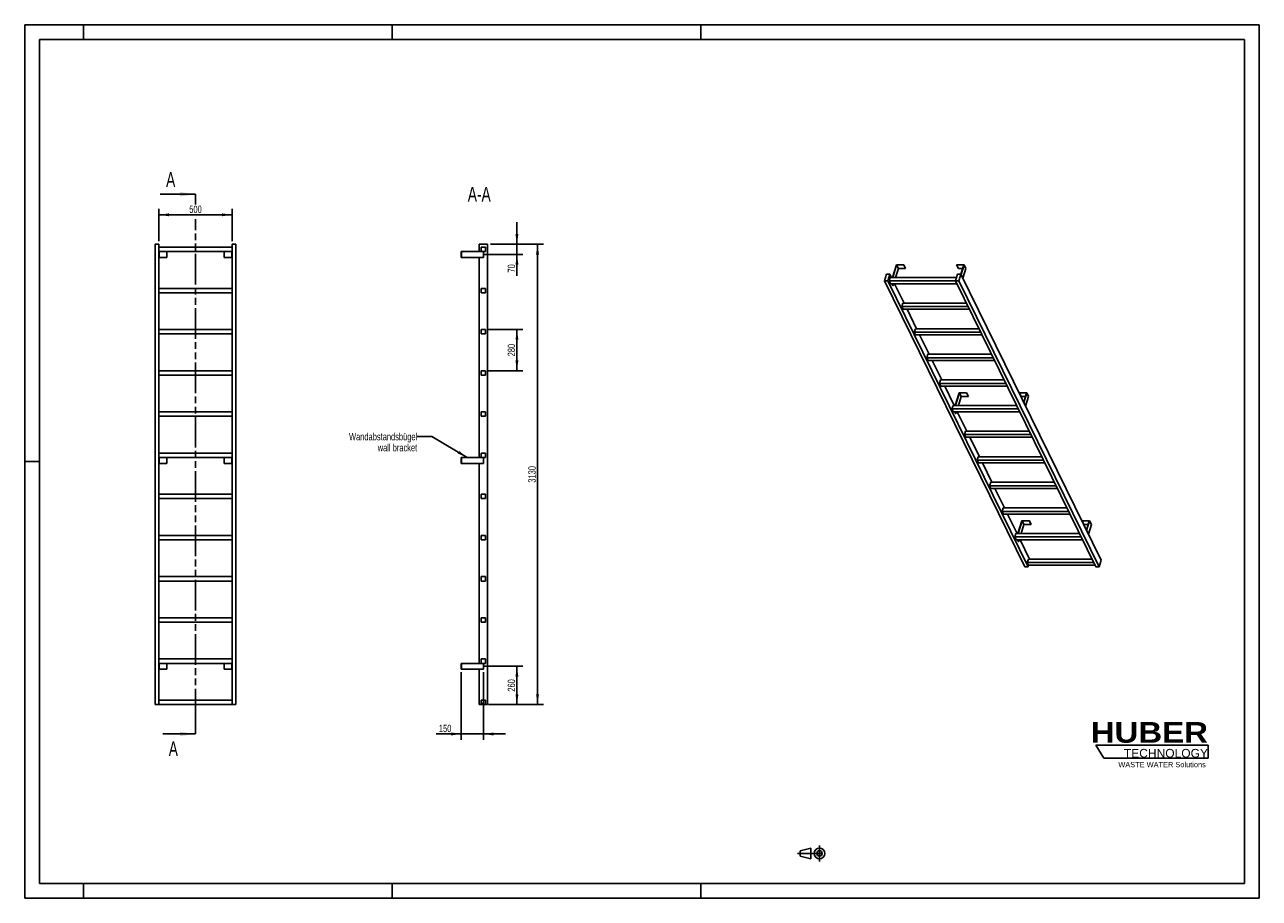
# Model space of a CAD drawing. Header units: millimetres. Extents: x 0 to 8400, y 0 to 5940.
import ezdxf

# ---------------------------------------------------------------- set-up
doc = ezdxf.new("R2010")
doc.units = ezdxf.units.MM
doc.header["$LTSCALE"] = 462
doc.linetypes.add('CENTER', pattern=[0.6, 0.375, -0.075, 0.075, -0.075])
doc.linetypes.add('PHANTOM', pattern=[0.8, 0.45, -0.05, 0.1, -0.05, 0.1, -0.05])
doc.layers.get('0').update_dxf_attribs({"linetype": 'CONTINUOUS'})
for name, color, linetype in [('050_DIMENSIONING', 7, 'CONTINUOUS'), ('053_NOTES', 7, 'CONTINUOUS'), ('HATCHING_BL0', 7, 'CONTINUOUS'), ('HUBER_Logo_BL1', 7, 'CONTINUOUS')]:
    doc.layers.add(name, color=color, linetype=linetype)
doc.styles.get("Standard").update_dxf_attribs({"font": 'txt', "width": 0.7})
doc.styles.add('TEXTSTYLE_2', font='ariblk.ttf')
doc.styles.add('TEXTSTYLE_3', font='arial.ttf')
doc.dimstyles.new('DIMSTYLE_1', dxfattribs={"dimtxt": 50, "dimasz": 70, "dimexe": 2, "dimexo": 1, "dimtad": 1, "dimdec": 1, "dimtxsty": 'STANDARD', "dimblk": '_FILLED', "dimblk1": '_FILLED', "dimblk2": '_FILLED', "dimcen": 0.09, "dimazin": 2, "dimtp": 0.8, "dimtm": 0.8, "dimtfac": 1, "dimtdec": 1, "dimtofl": 0, "dimtmove": 0, "dimatfit": 3, "dimldrblk": '_FILLED', "dimfxl": 1, "dimtolj": 1, "dimarcsym": 0})
doc.dimstyles.new('DIMSTYLE_2', dxfattribs={"dimtxt": 50, "dimasz": 70, "dimexe": 2, "dimexo": 1, "dimtad": 1, "dimdec": 1, "dimtxsty": 'STANDARD', "dimblk": '_FILLED', "dimblk1": '_FILLED', "dimblk2": '_FILLED', "dimcen": 0.09, "dimazin": 2, "dimtp": 0.5, "dimtm": 0.5, "dimtfac": 1, "dimtdec": 1, "dimtofl": 0, "dimtmove": 0, "dimatfit": 3, "dimldrblk": '_FILLED', "dimfxl": 1, "dimtolj": 1, "dimarcsym": 0})
doc.dimstyles.new('DIMSTYLE_3', dxfattribs={"dimtxt": 50, "dimasz": 70, "dimexe": 2, "dimexo": 1, "dimtad": 1, "dimdec": 1, "dimtxsty": 'STANDARD', "dimblk": '_FILLED', "dimblk1": '_FILLED', "dimblk2": '_FILLED', "dimcen": 0.09, "dimazin": 2, "dimtp": 0.3, "dimtm": 0.3, "dimtfac": 1, "dimtdec": 1, "dimtofl": 0, "dimtmove": 0, "dimatfit": 3, "dimldrblk": '_FILLED', "dimfxl": 1, "dimtolj": 1, "dimarcsym": 0})
doc.dimstyles.new('DIMSTYLE_4', dxfattribs={"dimtxt": 50, "dimasz": 70, "dimexe": 2, "dimexo": 1, "dimtad": 1, "dimtxsty": 'STANDARD', "dimblk": '_FILLED', "dimblk1": '_FILLED', "dimblk2": '_FILLED', "dimcen": 0.09, "dimazin": 2, "dimtp": 0.5, "dimtm": 0.5, "dimtfac": 1, "dimtofl": 0, "dimtmove": 0, "dimatfit": 3, "dimldrblk": '_FILLED', "dimfxl": 1, "dimtolj": 1, "dimarcsym": 0})
doc.dimstyles.new('DIMSTYLE_5', dxfattribs={"dimtxt": 50, "dimasz": 70, "dimexe": 2, "dimexo": 1, "dimtad": 1, "dimtxsty": 'STANDARD', "dimblk": '_FILLED', "dimblk1": '_FILLED', "dimblk2": '_FILLED', "dimcen": 0.09, "dimazin": 2, "dimtp": 2, "dimtm": 2, "dimtfac": 1, "dimtofl": 0, "dimtmove": 0, "dimatfit": 3, "dimldrblk": '_FILLED', "dimfxl": 1, "dimtolj": 1, "dimarcsym": 0})
doc.dimstyles.get("Standard").update_dxf_attribs({"dimtxt": 50, "dimasz": 70, "dimexe": 2, "dimexo": 1, "dimtad": 1, "dimtxsty": 'STANDARD', "dimblk": '_FILLED', "dimblk1": '_FILLED', "dimblk2": '_FILLED', "dimcen": 0.09, "dimazin": 2, "dimtol": 1, "dimtp": 0.01, "dimtm": 0.01, "dimtfac": 1, "dimtofl": 0, "dimtmove": 0, "dimatfit": 3, "dimldrblk": '_FILLED', "dimfxl": 1, "dimtolj": 1, "dimarcsym": 0})

# ---------------------------------------------------------------- blocks, each defined once
blk = doc.blocks.new('HUBER_LOGO_BL1', base_point=(7675, 1007.5))
at = {"layer": 'HUBER_Logo_BL1', "color": 5, "linetype": 'CONTINUOUS'}
for p, q in [((8052.9, 1042), (7287.9, 1042)), ((7287.9, 1042), (7341.9, 952)), ((8052.9, 1042), (8052.9, 952)), ((7341.9, 952), (8052.9, 952))]:
    blk.add_line(p, q, dxfattribs=at)
at = {"layer": 'HUBER_Logo_BL1', "color": 2, "linetype": 'CONTINUOUS', "attachment_point": 3, "line_spacing_factor": 0.78}
for s, insert, char_height, width, style in [('HUBER\\P\\fArial;\\H58.5;TECHNOLOGY ', (8050.7, 1198.2), 140.4, 775.343, 'TEXTSTYLE_2'), ('WASTE WATER Solutions', (8036, 927.2), 36, 594.067, 'TEXTSTYLE_3')]:
    blk.add_mtext(s, dxfattribs=dict(at, insert=insert, char_height=char_height, width=width, style=style))
blk = doc.blocks.new('_FILLED')
at = {"color": 0, "linetype": 'BYBLOCK'}
blk.add_solid([(0, 0), (-1, 0.143), (-1, -0.143)], dxfattribs=at)
blk = doc.blocks.new('*D0')
at = {"layer": '050_DIMENSIONING', "color": 2, "linetype": 'CONTINUOUS'}
for p, q in [((912.3, 4467.4), (912.3, 4687.4)), ((912.3, 4647.4), (1162.3, 4647.4)), ((1412.3, 4647.4), (1162.3, 4647.4)), ((1412.3, 4467.4), (1412.3, 4687.4))]:
    blk.add_line(p, q, dxfattribs=at)
at = {"layer": '050_DIMENSIONING', "color": 2, "linetype": 'CONTINUOUS', "xscale": 70, "yscale": 70, "zscale": 70, "rotation": 180}
blk.add_blockref('_FILLED', (912.3, 4647.4), dxfattribs=at)
at = {"layer": '050_DIMENSIONING', "color": 2, "linetype": 'CONTINUOUS', "xscale": 70, "yscale": 70, "zscale": 70}
blk.add_blockref('_FILLED', (1412.3, 4647.4), dxfattribs=at)
at = {"layer": '050_DIMENSIONING', "color": 2, "linetype": 'CONTINUOUS', "insert": (1162.3, 4709.9), "char_height": 50, "width": 171.429, "attachment_point": 2, "line_spacing_factor": 0.9}
blk.add_mtext('500', dxfattribs=at)
blk = doc.blocks.new('*D1')
at = {"layer": '050_DIMENSIONING', "color": 2, "linetype": 'CONTINUOUS'}
for p, q in [((3120.3, 1577.4), (3389.1, 1577.4)), ((3349.1, 1577.4), (3349.1, 1447.4)), ((3349.1, 1317.4), (3349.1, 1447.4)), ((3169.1, 1317.4), (3389.1, 1317.4))]:
    blk.add_line(p, q, dxfattribs=at)
at = {"layer": '050_DIMENSIONING', "color": 2, "linetype": 'CONTINUOUS', "xscale": 70, "yscale": 70, "zscale": 70}
for p, rotation in [((3349.1, 1577.4), 90), ((3349.1, 1317.4), 270)]:
    blk.add_blockref('_FILLED', p, dxfattribs=dict(at, rotation=rotation))
at = {"layer": '050_DIMENSIONING', "color": 2, "linetype": 'CONTINUOUS', "insert": (3286.6, 1447.4), "char_height": 50, "width": 176.786, "attachment_point": 2, "rotation": 90, "line_spacing_factor": 0.9}
blk.add_mtext('260', dxfattribs=at)
blk = doc.blocks.new('*D2')
at = {"layer": '050_DIMENSIONING', "color": 2, "linetype": 'CONTINUOUS'}
for p, q in [((3349.1, 4447.4), (3349.1, 4597.4)), ((3349.1, 4597.4), (3349.1, 4412.4)), ((3125.7, 4377.4), (3389.1, 4377.4)), ((3169.1, 4447.4), (3389.1, 4447.4)), ((3349.1, 4232.5), (3349.1, 4412.4)), ((3349.1, 4377.4), (3349.1, 4232.5))]:
    blk.add_line(p, q, dxfattribs=at)
at = {"layer": '050_DIMENSIONING', "color": 2, "linetype": 'CONTINUOUS', "xscale": 70, "yscale": 70, "zscale": 70}
for p, rotation in [((3349.1, 4447.4), 270), ((3349.1, 4377.4), 90)]:
    blk.add_blockref('_FILLED', p, dxfattribs=dict(at, rotation=rotation))
at = {"layer": '050_DIMENSIONING', "color": 2, "linetype": 'CONTINUOUS', "insert": (3286.6, 4311.1), "char_height": 50, "width": 117.857, "attachment_point": 3, "rotation": 90, "line_spacing_factor": 0.9}
blk.add_mtext('70', dxfattribs=at)
blk = doc.blocks.new('*D3')
at = {"layer": '050_DIMENSIONING', "color": 2, "linetype": 'CONTINUOUS'}
for p, q in [((2970.6, 1537.4), (2970.6, 1077.4)), ((3120.6, 1537.4), (3120.6, 1077.4)), ((2970.6, 1117.4), (2799.2, 1117.4)), ((2799.2, 1117.4), (3045.6, 1117.4)), ((3270.6, 1117.4), (3045.6, 1117.4)), ((3120.6, 1117.4), (3270.6, 1117.4))]:
    blk.add_line(p, q, dxfattribs=at)
at = {"layer": '050_DIMENSIONING', "color": 2, "linetype": 'CONTINUOUS', "xscale": 70, "yscale": 70, "zscale": 70}
blk.add_blockref('_FILLED', (2970.6, 1117.4), dxfattribs=at)
at = {"layer": '050_DIMENSIONING', "color": 2, "linetype": 'CONTINUOUS', "xscale": 70, "yscale": 70, "zscale": 70, "rotation": 180}
blk.add_blockref('_FILLED', (3120.6, 1117.4), dxfattribs=at)
at = {"layer": '050_DIMENSIONING', "color": 2, "linetype": 'CONTINUOUS', "insert": (2902.8, 1179.9), "char_height": 50, "width": 155.357, "attachment_point": 3, "line_spacing_factor": 0.9}
blk.add_mtext('150', dxfattribs=at)
blk = doc.blocks.new('*D4')
at = {"layer": '050_DIMENSIONING', "color": 2, "linetype": 'CONTINUOUS'}
for p, q in [((3155.6, 3867.4), (3389.1, 3867.4)), ((3349.1, 3867.4), (3349.1, 3727.4)), ((3349.1, 3587.4), (3349.1, 3727.4)), ((3155.6, 3587.4), (3389.1, 3587.4))]:
    blk.add_line(p, q, dxfattribs=at)
at = {"layer": '050_DIMENSIONING', "color": 2, "linetype": 'CONTINUOUS', "xscale": 70, "yscale": 70, "zscale": 70}
for p, rotation in [((3349.1, 3867.4), 90), ((3349.1, 3587.4), 270)]:
    blk.add_blockref('_FILLED', p, dxfattribs=dict(at, rotation=rotation))
at = {"layer": '050_DIMENSIONING', "color": 2, "linetype": 'CONTINUOUS', "insert": (3286.6, 3727.4), "char_height": 50, "width": 176.786, "attachment_point": 2, "rotation": 90, "line_spacing_factor": 0.9}
blk.add_mtext('280', dxfattribs=at)
blk = doc.blocks.new('*D5')
at = {"layer": '050_DIMENSIONING', "color": 2, "linetype": 'CONTINUOUS'}
for p, q in [((3169.1, 4447.4), (3529.1, 4447.4)), ((3489.1, 4447.4), (3489.1, 2882.4)), ((3489.1, 1317.4), (3489.1, 2882.4)), ((3155.6, 1317.4), (3529.1, 1317.4))]:
    blk.add_line(p, q, dxfattribs=at)
at = {"layer": '050_DIMENSIONING', "color": 2, "linetype": 'CONTINUOUS', "xscale": 70, "yscale": 70, "zscale": 70}
for p, rotation in [((3489.1, 4447.4), 90), ((3489.1, 1317.4), 270)]:
    blk.add_blockref('_FILLED', p, dxfattribs=dict(at, rotation=rotation))
at = {"layer": '050_DIMENSIONING', "color": 2, "linetype": 'CONTINUOUS', "insert": (3426.6, 2882.4), "char_height": 50, "width": 208.929, "attachment_point": 2, "rotation": 90, "line_spacing_factor": 0.9}
blk.add_mtext('3130', dxfattribs=at)
blk = doc.blocks.new('PROJEKTIONSMETHODE_1_BL2', base_point=(5360, 305))
at = {"color": 2, "linetype": 'CONTINUOUS'}
for p, q in [((5275.7, 323.3), (5349, 341.7)), ((5349, 268.3), (5349, 341.7)), ((5275.7, 286.7), (5275.7, 323.3)), ((5275.7, 286.7), (5349, 268.3))]:
    blk.add_line(p, q, dxfattribs=at)
at = {"color": 2, "linetype": 'CENTER'}
for p, q in [((5407.7, 360), (5407.7, 250)), ((5257.3, 305), (5462.7, 305))]:
    blk.add_line(p, q, dxfattribs=at)
at = {"color": 2, "linetype": 'CONTINUOUS'}
for radius in [36.7, 18.3]:
    blk.add_circle((5407.7, 305), radius, dxfattribs=at)
blk = doc.blocks.new('XSEC_FILLED')
at = {"color": 0, "linetype": 'BYBLOCK'}
blk.add_solid([(0, 0), (-1, 0.143), (-1, -0.143)], dxfattribs=at)
blk = doc.blocks.new('HATCHING_BL0', base_point=(1042.6, 2952.4))
at = {"layer": 'HATCHING_BL0', "color": 7, "linetype": 'PHANTOM'}
for p, q in [((1162.3, 4718.6), (1162.3, 4787.4)), ((1162.3, 1217.4), (1162.3, 4618.7)), ((1162.3, 1117.4), (1162.3, 1217.4))]:
    blk.add_line(p, q, dxfattribs=at)
at = {"layer": 'HATCHING_BL0', "color": 7, "linetype": 'CONTINUOUS', "char_height": 100, "width": 128.571, "attachment_point": 1, "line_spacing_factor": 0.9}
for insert in [(962.2, 4937.4), (980.2, 1067.4)]:
    blk.add_mtext('A', dxfattribs=dict(at, insert=insert))
at = {"layer": 'HATCHING_BL0', "color": 7, "linetype": 'CONTINUOUS'}
for points in [[(1162.3, 4787.4), (922.9, 4787.4)], [(1162.3, 1117.4), (940.9, 1117.4)]]:
    blk.add_leader(points, dimstyle='STANDARD', override={"dimasz": 105, "dimtad": 0, "dimldrblk": 'XSEC_FILLED'}, dxfattribs=at)

msp = doc.modelspace()

# ---------------------------------------------------------------- hatches: boundary and pattern name
at = {"linetype": 'CONTINUOUS'}
h = msp.add_hatch(dxfattribs=at)
h.set_pattern_fill('ANSI31', color=2, angle=90, style=0, pattern_type=2)
h.set_pattern_definition([(135, (3120.6, 1317.42), (-239.54, -239.54), [])])
edge = h.paths.add_edge_path()
edge.add_line((3135.594, 1317.417), (3105.594, 1317.417))
edge.add_line((3105.594, 1317.417), (3105.594, 1347.417))
edge.add_line((3105.594, 1347.417), (3135.594, 1347.417))
edge.add_line((3135.594, 1317.417), (3135.594, 1347.417))
edge = h.paths.add_edge_path()
edge.add_line((3105.594, 1597.417), (3105.594, 1627.417))
edge.add_line((3105.594, 1627.417), (3135.594, 1627.417))
edge.add_line((3135.594, 1597.417), (3135.594, 1627.417))
edge.add_line((3105.594, 1597.417), (3135.594, 1597.417))
edge = h.paths.add_edge_path()
edge.add_line((3105.594, 1877.417), (3105.594, 1907.417))
edge.add_line((3105.594, 1907.417), (3135.594, 1907.417))
edge.add_line((3135.594, 1877.417), (3135.594, 1907.417))
edge.add_line((3105.594, 1877.417), (3135.594, 1877.417))
edge = h.paths.add_edge_path()
edge.add_line((3105.594, 2157.417), (3105.594, 2187.417))
edge.add_line((3105.594, 2187.417), (3135.594, 2187.417))
edge.add_line((3135.594, 2157.417), (3135.594, 2187.417))
edge.add_line((3105.594, 2157.417), (3135.594, 2157.417))
edge = h.paths.add_edge_path()
edge.add_line((3105.594, 2437.417), (3105.594, 2467.417))
edge.add_line((3105.594, 2467.417), (3135.594, 2467.417))
edge.add_line((3135.594, 2437.417), (3135.594, 2467.417))
edge.add_line((3105.594, 2437.417), (3135.594, 2437.417))
edge = h.paths.add_edge_path()
edge.add_line((3105.594, 2717.417), (3105.594, 2747.417))
edge.add_line((3105.594, 2747.417), (3135.594, 2747.417))
edge.add_line((3135.594, 2717.417), (3135.594, 2747.417))
edge.add_line((3105.594, 2717.417), (3135.594, 2717.417))
edge = h.paths.add_edge_path()
edge.add_line((3105.594, 2997.417), (3105.594, 3027.417))
edge.add_line((3105.594, 3027.417), (3135.594, 3027.417))
edge.add_line((3135.594, 2997.417), (3135.594, 3027.417))
edge.add_line((3105.594, 2997.417), (3135.594, 2997.417))
edge = h.paths.add_edge_path()
edge.add_line((3105.594, 3277.417), (3105.594, 3307.417))
edge.add_line((3105.594, 3307.417), (3135.594, 3307.417))
edge.add_line((3135.594, 3277.417), (3135.594, 3307.417))
edge.add_line((3105.594, 3277.417), (3135.594, 3277.417))
edge = h.paths.add_edge_path()
edge.add_line((3105.594, 3557.417), (3105.594, 3587.417))
edge.add_line((3105.594, 3587.417), (3135.594, 3587.417))
edge.add_line((3135.594, 3557.417), (3135.594, 3587.417))
edge.add_line((3105.594, 3557.417), (3135.594, 3557.417))
edge = h.paths.add_edge_path()
edge.add_line((3105.594, 3837.417), (3105.594, 3867.417))
edge.add_line((3105.594, 3867.417), (3135.594, 3867.417))
edge.add_line((3135.594, 3837.417), (3135.594, 3867.417))
edge.add_line((3105.594, 3837.417), (3135.594, 3837.417))
edge = h.paths.add_edge_path()
edge.add_line((3105.594, 4117.417), (3105.594, 4147.417))
edge.add_line((3105.594, 4147.417), (3135.594, 4147.417))
edge.add_line((3135.594, 4117.417), (3135.594, 4147.417))
edge.add_line((3105.594, 4117.417), (3135.594, 4117.417))
edge = h.paths.add_edge_path()
edge.add_line((3105.594, 4397.417), (3105.594, 4427.417))
edge.add_line((3105.594, 4427.417), (3135.594, 4427.417))
edge.add_line((3135.594, 4397.417), (3135.594, 4427.417))
edge.add_line((3105.594, 4397.417), (3135.594, 4397.417))

# ---------------------------------------------------------------- linework, layer by layer
at = {"color": 7, "linetype": 'CONTINUOUS'}
for p, q in [((0, 5940), (8400, 5940)), ((0, 0), (0, 5940)), ((8400, 0), (8400, 5940)), ((887.255, 4447.417), (912.255, 4447.417)), ((887.255, 1317.417), (887.255, 4447.417)), ((912.255, 1317.417), (912.255, 4447.417)), ((1412.255, 4427.417), (912.255, 4427.417)), ((912.255, 4397.417), (1412.255, 4397.417)), ((914.255, 4397.417), (914.255, 4357.417)), ((967.255, 4397.417), (967.255, 4357.417)), ((1357.255, 4397.417), (1357.255, 4357.417)), ((1410.255, 4397.417), (1410.255, 4357.417)), ((1412.255, 4447.417), (1437.255, 4447.417)), ((1412.255, 1317.417), (1412.255, 4447.417)), ((1437.255, 1317.417), (1437.255, 4447.417)), ((2970.594, 4397.417), (2972.594, 4397.417)), ((2970.594, 4397.417), (2970.594, 4357.417)), ((2972.594, 4397.417), (3105.594, 4397.417)), ((2972.594, 4397.417), (2972.594, 4357.417)), ((3092.094, 4447.417), (3149.094, 4447.417)), ((3092.094, 4397.417), (3092.094, 4447.417)), ((3105.594, 4427.417), (3135.594, 4427.417)), ((3105.594, 4397.417), (3105.594, 4427.417)), ((3105.594, 4397.417), (3135.594, 4397.417)), ((3120.594, 4397.417), (3120.594, 4357.417)), ((3135.594, 4397.417), (3135.594, 4427.417)), ((3149.094, 1317.417), (3149.094, 4447.417)), ((912.255, 4357.417), (914.255, 4357.417)), ((914.255, 4357.417), (967.255, 4357.417)), ((1357.255, 4357.417), (1410.255, 4357.417)), ((1410.255, 4357.417), (1412.255, 4357.417)), ((2970.594, 4357.417), (2972.594, 4357.417)), ((3120.594, 4357.417), (2972.594, 4357.417)), ((3092.094, 2997.417), (3092.094, 4357.417)), ((5930.932, 4308.085), (5904.016, 4220.984)), ((5905.858, 4220.984), (5932.29, 4306.518)), ((5981.591, 4308.085), (5930.932, 4308.085)), ((5932.29, 4306.518), (5944.492, 4281.654)), ((5932.29, 4306.518), (5981.107, 4306.518)), ((5981.107, 4306.518), (5981.591, 4308.085)), ((5981.107, 4306.518), (5993.308, 4281.654)), ((5981.591, 4308.085), (5993.792, 4283.22)), ((6340.805, 4308.085), (6340.32, 4306.518)), ((6340.32, 4306.518), (6352.522, 4281.654)), ((6340.32, 4306.518), (6389.137, 4306.518)), ((6391.463, 4308.085), (6340.805, 4308.085)), ((6389.137, 4306.518), (6369.815, 4243.994)), ((6370.949, 4241.703), (6391.463, 4308.085)), ((6391.463, 4308.085), (6403.665, 4283.22)), ((5863.243, 4243.991), (5849.445, 4199.341)), ((5886.269, 4243.991), (5863.243, 4243.991)), ((5872.472, 4199.341), (5886.269, 4243.991)), ((5889.102, 4220.984), (5881.84, 4197.484)), ((5897.56, 4220.984), (5886.269, 4243.991)), ((6339.69, 4220.984), (5889.102, 4220.984)), ((5944.492, 4281.654), (5925.744, 4220.984)), ((5944.492, 4281.654), (5993.308, 4281.654)), ((5993.308, 4281.654), (5993.792, 4283.22)), ((6346.8, 4243.991), (6333.002, 4199.341)), ((6369.826, 4243.991), (6346.8, 4243.991)), ((6352.522, 4281.654), (6381.453, 4281.654)), ((6356.029, 4199.341), (6369.826, 4243.991)), ((7324.607, 2298.352), (6369.826, 4243.991)), ((6383.151, 4216.838), (6403.665, 4283.22)), ((1412.255, 4147.417), (912.255, 4147.417)), ((912.255, 4117.417), (1412.255, 4117.417)), ((3105.594, 4147.417), (3135.594, 4147.417)), ((3105.594, 4117.417), (3105.594, 4147.417)), ((3105.594, 4117.417), (3135.594, 4117.417)), ((3135.594, 4117.417), (3135.594, 4147.417)), ((6804.226, 2253.702), (5849.445, 4199.341)), ((5849.445, 4199.341), (5872.472, 4199.341)), ((6827.253, 2253.702), (5872.472, 4199.341)), ((6333.913, 4197.484), (5881.84, 4197.484)), ((5890.991, 4178.836), (5881.84, 4197.484)), ((5890.991, 4178.836), (6343.065, 4178.836)), ((5906.824, 4165.721), (5900.389, 4178.836)), ((5902.231, 4178.836), (5908.666, 4165.721)), ((5906.824, 4165.721), (5908.666, 4165.721)), ((5912.719, 4178.836), (5908.666, 4165.721)), ((5982.971, 4046.933), (5918.243, 4178.836)), ((7287.783, 2253.702), (6333.002, 4199.341)), ((6333.002, 4199.341), (6356.029, 4199.341)), ((7310.81, 2253.702), (6356.029, 4199.341)), ((5974.514, 4046.933), (5967.252, 4023.433)), ((6407.793, 4046.933), (5974.514, 4046.933)), ((6419.325, 4023.433), (5967.252, 4023.433)), ((5976.403, 4004.785), (5967.252, 4023.433)), ((5976.403, 4004.785), (6428.476, 4004.785)), ((6068.383, 3872.882), (6003.655, 4004.785)), ((1412.255, 3867.417), (912.255, 3867.417)), ((3105.594, 3867.417), (3135.594, 3867.417)), ((3105.594, 3837.417), (3105.594, 3867.417)), ((3135.594, 3837.417), (3135.594, 3867.417)), ((6059.926, 3872.882), (6052.664, 3849.382)), ((6493.205, 3872.882), (6059.926, 3872.882)), ((912.255, 3837.417), (1412.255, 3837.417)), ((3105.594, 3837.417), (3135.594, 3837.417)), ((6061.815, 3830.734), (6052.664, 3849.382)), ((6504.737, 3849.382), (6052.664, 3849.382)), ((6061.815, 3830.734), (6513.888, 3830.734)), ((6153.795, 3698.831), (6089.066, 3830.734)), ((6145.337, 3698.831), (6138.075, 3675.332)), ((6578.617, 3698.831), (6145.337, 3698.831)), ((6147.227, 3656.683), (6138.075, 3675.332)), ((6590.149, 3675.332), (6138.075, 3675.332)), ((6147.227, 3656.683), (6599.3, 3656.683)), ((6239.206, 3524.781), (6174.478, 3656.683)), ((1412.255, 3587.417), (912.255, 3587.417)), ((912.255, 3557.417), (1412.255, 3557.417)), ((3105.594, 3587.417), (3135.594, 3587.417)), ((3105.594, 3557.417), (3105.594, 3587.417)), ((3105.594, 3557.417), (3135.594, 3557.417)), ((3135.594, 3557.417), (3135.594, 3587.417)), ((6230.749, 3524.781), (6223.487, 3501.281)), ((6232.638, 3482.633), (6223.487, 3501.281)), ((6675.56, 3501.281), (6223.487, 3501.281)), ((6664.028, 3524.781), (6230.749, 3524.781)), ((6232.638, 3482.633), (6684.712, 3482.633)), ((6324.618, 3350.73), (6259.89, 3482.633)), ((6357.991, 3437.831), (6331.075, 3350.73)), ((6332.917, 3350.73), (6359.349, 3436.264)), ((6352.802, 3350.73), (6371.551, 3411.4)), ((6408.649, 3437.831), (6357.991, 3437.831)), ((6371.551, 3411.4), (6359.349, 3436.264)), ((6359.349, 3436.264), (6408.165, 3436.264)), ((6371.551, 3411.4), (6420.367, 3411.4)), ((6408.165, 3436.264), (6408.649, 3437.831)), ((6420.367, 3411.4), (6408.165, 3436.264)), ((6420.851, 3412.966), (6408.649, 3437.831)), ((6420.367, 3411.4), (6420.851, 3412.966)), ((6767.863, 3437.831), (6767.379, 3436.264)), ((6779.581, 3411.4), (6767.379, 3436.264)), ((6767.379, 3436.264), (6816.195, 3436.264)), ((6818.522, 3437.831), (6767.863, 3437.831)), ((6779.581, 3411.4), (6808.512, 3411.4)), ((6816.195, 3436.264), (6796.878, 3373.752)), ((6798.008, 3371.449), (6818.522, 3437.831)), ((6810.21, 3346.584), (6830.723, 3412.966)), ((6830.723, 3412.966), (6818.522, 3437.831)), ((1412.255, 3307.417), (912.255, 3307.417)), ((912.255, 3277.417), (1412.255, 3277.417)), ((3105.594, 3307.417), (3135.594, 3307.417)), ((3105.594, 3277.417), (3105.594, 3307.417)), ((3105.594, 3277.417), (3135.594, 3277.417)), ((3135.594, 3277.417), (3135.594, 3307.417)), ((6316.161, 3350.73), (6308.899, 3327.23)), ((6318.05, 3308.582), (6308.899, 3327.23)), ((6760.972, 3327.23), (6308.899, 3327.23)), ((6749.44, 3350.73), (6316.161, 3350.73)), ((6318.05, 3308.582), (6770.123, 3308.582)), ((6333.883, 3295.467), (6327.447, 3308.582)), ((6335.725, 3295.467), (6329.289, 3308.582)), ((6333.883, 3295.467), (6335.725, 3295.467)), ((6335.725, 3295.467), (6339.778, 3308.582)), ((6410.03, 3176.679), (6345.301, 3308.582)), ((6401.573, 3176.679), (6394.311, 3153.179)), ((6846.384, 3153.179), (6394.311, 3153.179)), ((6403.462, 3134.531), (6394.311, 3153.179)), ((6834.852, 3176.679), (6401.573, 3176.679)), ((6403.462, 3134.531), (6855.535, 3134.531)), ((6495.442, 3002.628), (6430.713, 3134.531)), ((1412.255, 3027.417), (912.255, 3027.417)), ((3105.594, 3027.417), (3135.594, 3027.417)), ((3105.594, 2997.417), (3105.594, 3027.417)), ((3135.594, 2997.417), (3135.594, 3027.417)), ((912.255, 2997.417), (1412.255, 2997.417)), ((912.255, 2957.417), (914.255, 2957.417)), ((914.255, 2957.417), (914.255, 2997.417)), ((914.255, 2957.417), (967.255, 2957.417)), ((967.255, 2957.417), (967.255, 2997.417)), ((1357.255, 2957.417), (1357.255, 2997.417)), ((1357.255, 2957.417), (1410.255, 2957.417)), ((1410.255, 2957.417), (1410.255, 2997.417)), ((1410.255, 2957.417), (1412.255, 2957.417)), ((2970.594, 2997.417), (2972.594, 2997.417)), ((2970.594, 2957.417), (2970.594, 2997.417)), ((2970.594, 2957.417), (2972.594, 2957.417)), ((2972.594, 2997.417), (3105.594, 2997.417)), ((2972.594, 2957.417), (2972.594, 2997.417)), ((2972.594, 2957.417), (3120.594, 2957.417)), ((3092.094, 1597.417), (3092.094, 2957.417)), ((3105.594, 2997.417), (3135.594, 2997.417)), ((3120.594, 2957.417), (3120.594, 2997.417)), ((6486.984, 3002.628), (6479.722, 2979.129)), ((6931.795, 2979.129), (6479.722, 2979.129)), ((6488.874, 2960.48), (6479.722, 2979.129)), ((6920.263, 3002.628), (6486.984, 3002.628)), ((6488.874, 2960.48), (6940.947, 2960.48)), ((6580.853, 2828.578), (6516.125, 2960.48)), ((6572.396, 2828.578), (6565.134, 2805.078)), ((6574.285, 2786.429), (6565.134, 2805.078)), ((7017.207, 2805.078), (6565.134, 2805.078)), ((7005.675, 2828.578), (6572.396, 2828.578)), ((6574.285, 2786.429), (7026.358, 2786.429)), ((6666.265, 2654.527), (6601.537, 2786.429)), ((1412.255, 2747.417), (912.255, 2747.417)), ((912.255, 2717.417), (1412.255, 2717.417)), ((3105.594, 2747.417), (3135.594, 2747.417)), ((3105.594, 2717.417), (3105.594, 2747.417)), ((3105.594, 2717.417), (3135.594, 2717.417)), ((3135.594, 2717.417), (3135.594, 2747.417)), ((6657.808, 2654.527), (6650.546, 2631.027)), ((7102.619, 2631.027), (6650.546, 2631.027)), ((6659.697, 2612.379), (6650.546, 2631.027)), ((7091.087, 2654.527), (6657.808, 2654.527)), ((6659.697, 2612.379), (7111.77, 2612.379)), ((6751.677, 2480.476), (6686.948, 2612.379)), ((6785.05, 2567.577), (6758.133, 2480.476)), ((6759.976, 2480.476), (6786.408, 2566.01)), ((6798.609, 2541.146), (6779.861, 2480.476)), ((6835.708, 2567.577), (6785.05, 2567.577)), ((6786.408, 2566.01), (6835.224, 2566.01)), ((6798.609, 2541.146), (6786.408, 2566.01)), ((6847.426, 2541.146), (6798.609, 2541.146)), ((6835.224, 2566.01), (6835.708, 2567.577)), ((6847.426, 2541.146), (6835.224, 2566.01)), ((6847.91, 2542.712), (6835.708, 2567.577)), ((6847.91, 2542.712), (6847.426, 2541.146)), ((7194.922, 2567.577), (7194.438, 2566.01)), ((7206.639, 2541.146), (7194.438, 2566.01)), ((7194.438, 2566.01), (7243.254, 2566.01)), ((7245.58, 2567.577), (7194.922, 2567.577)), ((7235.57, 2541.146), (7206.639, 2541.146)), ((7243.254, 2566.01), (7223.936, 2503.498)), ((7225.067, 2501.195), (7245.58, 2567.577)), ((7257.782, 2542.712), (7237.268, 2476.33)), ((7257.782, 2542.712), (7245.58, 2567.577)), ((1412.255, 2467.417), (912.255, 2467.417)), ((912.255, 2437.417), (1412.255, 2437.417)), ((3105.594, 2467.417), (3135.594, 2467.417)), ((3105.594, 2437.417), (3105.594, 2467.417)), ((3105.594, 2437.417), (3135.594, 2437.417)), ((3135.594, 2437.417), (3135.594, 2467.417)), ((6743.219, 2480.476), (6735.957, 2456.976)), ((7188.031, 2456.976), (6735.957, 2456.976)), ((6745.109, 2438.328), (6735.957, 2456.976)), ((7176.499, 2480.476), (6743.219, 2480.476)), ((6745.109, 2438.328), (7197.182, 2438.328)), ((6760.941, 2425.213), (6754.506, 2438.328)), ((6762.784, 2425.213), (6756.348, 2438.328)), ((6766.836, 2438.328), (6762.784, 2425.213)), ((6837.088, 2306.425), (6772.36, 2438.328)), ((6762.784, 2425.213), (6760.941, 2425.213)), ((6828.631, 2306.425), (6821.369, 2282.925)), ((7273.442, 2282.925), (6821.369, 2282.925)), ((6830.52, 2264.277), (6821.369, 2282.925)), ((7261.91, 2306.425), (6828.631, 2306.425)), ((7310.81, 2253.702), (7324.607, 2298.352)), ((1412.255, 2187.417), (912.255, 2187.417)), ((3105.594, 2187.417), (3135.594, 2187.417)), ((3105.594, 2157.417), (3105.594, 2187.417)), ((3135.594, 2157.417), (3135.594, 2187.417)), ((6804.226, 2253.702), (6827.253, 2253.702)), ((6827.253, 2253.702), (6830.52, 2264.277)), ((6830.52, 2264.277), (7282.594, 2264.277)), ((7287.783, 2253.702), (7310.81, 2253.702)), ((912.255, 2157.417), (1412.255, 2157.417)), ((3105.594, 2157.417), (3135.594, 2157.417)), ((1412.255, 1907.417), (912.255, 1907.417)), ((912.255, 1877.417), (1412.255, 1877.417)), ((3105.594, 1907.417), (3135.594, 1907.417)), ((3105.594, 1877.417), (3105.594, 1907.417)), ((3105.594, 1877.417), (3135.594, 1877.417)), ((3135.594, 1877.417), (3135.594, 1907.417)), ((1412.255, 1627.417), (912.255, 1627.417)), ((912.255, 1597.417), (1412.255, 1597.417)), ((914.255, 1557.417), (914.255, 1597.417)), ((967.255, 1557.417), (967.255, 1597.417)), ((1357.255, 1557.417), (1357.255, 1597.417)), ((1410.255, 1557.417), (1410.255, 1597.417)), ((2970.594, 1597.417), (2972.594, 1597.417)), ((2970.594, 1557.417), (2970.594, 1597.417)), ((2972.594, 1597.417), (3105.594, 1597.417)), ((2972.594, 1557.417), (2972.594, 1597.417)), ((3105.594, 1627.417), (3135.594, 1627.417)), ((3105.594, 1597.417), (3105.594, 1627.417)), ((3105.594, 1597.417), (3135.594, 1597.417)), ((3120.594, 1557.417), (3120.594, 1597.417)), ((3135.594, 1597.417), (3135.594, 1627.417)), ((914.255, 1557.417), (912.255, 1557.417)), ((967.255, 1557.417), (914.255, 1557.417)), ((1410.255, 1557.417), (1357.255, 1557.417)), ((1412.255, 1557.417), (1410.255, 1557.417)), ((2972.594, 1557.417), (2970.594, 1557.417)), ((3120.594, 1557.417), (2972.594, 1557.417)), ((3092.094, 1317.417), (3092.094, 1557.417)), ((1412.255, 1347.417), (912.255, 1347.417)), ((3105.594, 1317.417), (3105.594, 1347.417)), ((3105.594, 1347.417), (3135.594, 1347.417)), ((3135.594, 1317.417), (3135.594, 1347.417)), ((887.255, 1317.417), (912.255, 1317.417)), ((912.255, 1317.417), (1412.255, 1317.417)), ((1412.255, 1317.417), (1437.255, 1317.417)), ((3092.094, 1317.417), (3105.594, 1317.417)), ((3135.594, 1317.417), (3105.594, 1317.417)), ((3135.594, 1317.417), (3149.094, 1317.417)), ((0, 0), (8400, 0))]:
    msp.add_line(p, q, dxfattribs=at)
at = {"color": 3, "linetype": 'CONTINUOUS'}
for p, q in [((0, 5940), (0, 0)), ((8400, 5940), (0, 5940)), ((400, 5940), (400, 5840)), ((2500, 5940), (2500, 5840)), ((4600, 5940), (4600, 5840)), ((8400, 5940), (8400, 0)), ((0, 2970), (100, 2970)), ((400, 0), (400, 100)), ((2500, 0), (2500, 100)), ((4600, 0), (4600, 100)), ((8400, 0), (0, 0))]:
    msp.add_line(p, q, dxfattribs=at)
at = {"color": 5, "linetype": 'CONTINUOUS'}
for p, q in [((100, 5840), (100, 100)), ((8300, 5840), (100, 5840)), ((8300, 100), (8300, 5840)), ((100, 100), (8300, 100))]:
    msp.add_line(p, q, dxfattribs=at)

# ---------------------------------------------------------------- block references
at = {"color": 2, "linetype": 'CONTINUOUS'}
msp.add_blockref('PROJEKTIONSMETHODE_1_BL2', (5360, 305), dxfattribs=at)
at = {"layer": 'HATCHING_BL0'}
msp.add_blockref('HATCHING_BL0', (1042.564, 2952.417), dxfattribs=at)
at = {"layer": 'HUBER_Logo_BL1'}
msp.add_blockref('HUBER_LOGO_BL1', (7674.994, 1007.484), dxfattribs=at)

# ---------------------------------------------------------------- texts
at = {"layer": '053_NOTES', "color": 2, "linetype": 'CONTINUOUS', "attachment_point": 3, "line_spacing_factor": 0.9}
for s, insert, char_height, width in [('A-A', (3170.726, 4837.417), 100, 364.28571), ('Wandabstandsbügel\\Pwall bracket', (2670.594, 3163.966), 50, 945.35714)]:
    msp.add_mtext(s, dxfattribs=dict(at, insert=insert, char_height=char_height, width=width))

# ---------------------------------------------------------------- dimensions: what is measured, and where the dimension line sits
at = {"layer": '050_DIMENSIONING', "color": 2, "linetype": 'CONTINUOUS'}
for base, p1, p2, dimstyle, picture, middle in [((1412.255, 4647.417), (912.255, 4466.417), (1412.255, 4466.417), 'DIMSTYLE_1', '*D0', (1155.112, 4647.417)), ((3120.594, 1117.417), (2970.594, 1538.417), (3120.594, 1538.417), 'DIMSTYLE_4', '*D3', (2843.839, 1117.417))]:
    dim = msp.add_linear_dim(base=base, p1=p1, p2=p2, dimstyle=dimstyle, dxfattribs=at)
    dim.commit()
    dim.dimension.update_dxf_attribs({"geometry": picture, "text_midpoint": middle, "dimtype": 160})
for base, p1, p2, angle, dimstyle, picture, middle in [((3349.094, 4377.417), (3168.094, 4447.417), (3124.738, 4377.417), 270, 'DIMSTYLE_3', '*D2', (3349.094, 4264.631)), ((3489.094, 4447.417), (3154.594, 1317.417), (3168.094, 4447.417), 90, 'DIMSTYLE_5', '*D5', (3489.094, 2875.274)), ((3349.094, 3587.417), (3154.594, 3867.417), (3154.594, 3587.417), 270, 'DIMSTYLE_4', '*D4', (3349.094, 3720.274)), ((3349.094, 1577.417), (3168.094, 1317.417), (3119.332, 1577.417), 90, 'DIMSTYLE_2', '*D1', (3349.094, 1440.274))]:
    dim = msp.add_linear_dim(base=base, p1=p1, p2=p2, angle=angle, dimstyle=dimstyle, dxfattribs=at)
    dim.commit()
    dim.dimension.update_dxf_attribs({"geometry": picture, "text_midpoint": middle, "dimtype": 160})

# ---------------------------------------------------------------- leaders
at = {"layer": '053_NOTES', "color": 2, "linetype": 'CONTINUOUS'}
msp.add_leader([(3011.303, 2997.417), (2770.594, 3138.966), (2670.594, 3138.966)], dimstyle='STANDARD', override={"dimtad": 0}, dxfattribs=at)

doc.saveas('drawing.dxf')
